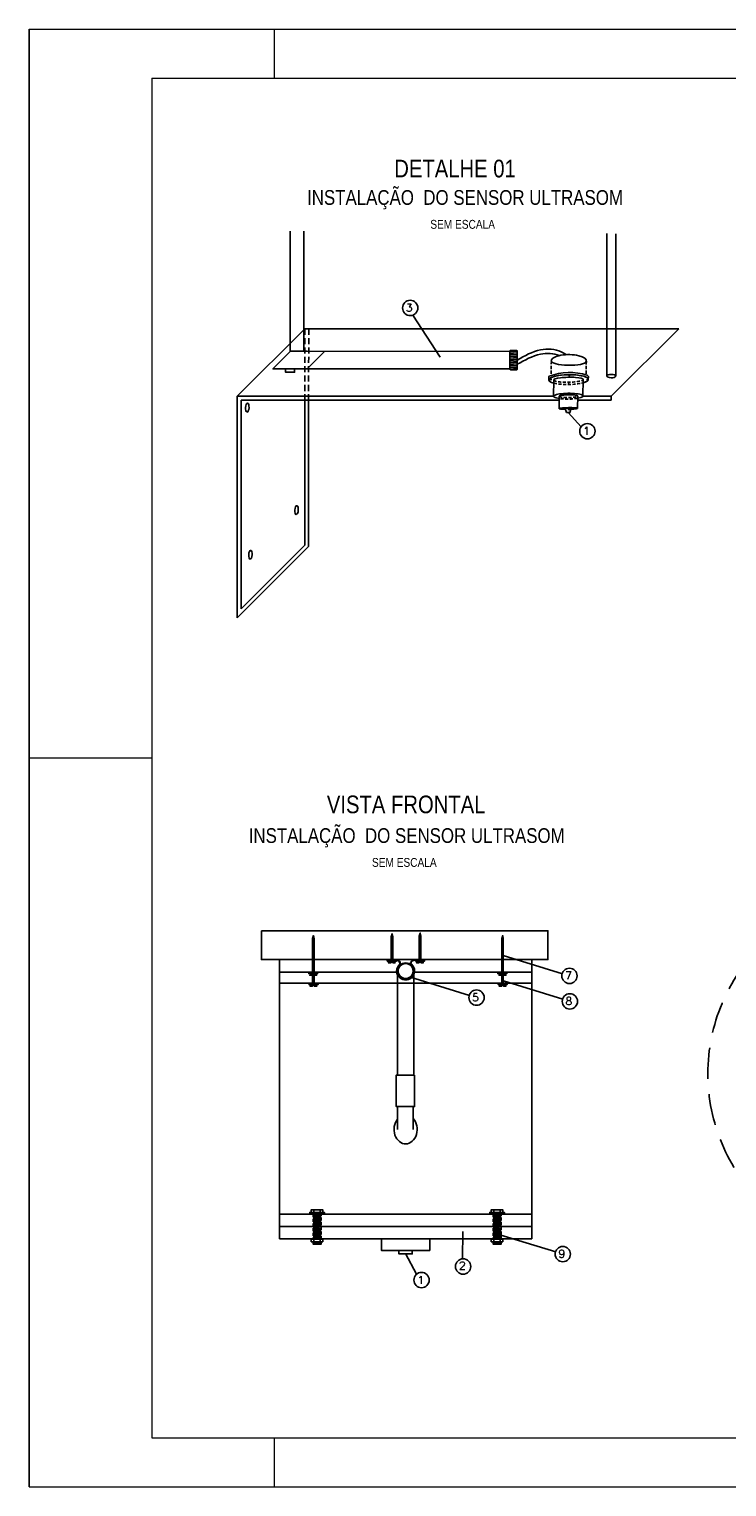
# Model space of a CAD drawing. Header units: millimetres. Extents: x 231 to 651, y 33 to 330.
# Tile 1 of 3: x 231 to 373, y 33 to 330. Entities that reach past the tile are written whole.
import ezdxf

# ---------------------------------------------------------------- set-up
doc = ezdxf.new("R2010")
doc.units = ezdxf.units.MM
for name, pattern in [('DASHED2', [9.525, 6.35, -3.175]), ('HIDDEN', [9.525, 6.35, -3.175]), ('JIS_02_1.2', [2.5, 1.25, -1.25])]:
    doc.linetypes.add(name, pattern=pattern)
for name, color, linetype in [('bucha', 7, 'Continuous'), ('calha', 7, 'JIS_02_1.2'), ('DUTO', 8, 'Continuous'), ('EPTOS200', 8, 'Continuous'), ('M_EXT_02', 2, 'Continuous'), ('sensor', 8, 'Continuous'), ('TEXTO PROJ', 2, 'Continuous')]:
    doc.layers.add(name, color=color, linetype=linetype)
doc.layers.add('PADRÃO', color=7, linetype='Continuous', lineweight=9)
doc.styles.add('ARIAL', font='ARIALN.TTF')
doc.styles.add('ROMANS', font='ROMANS.SHX')
pattern_1 = [(3, (-305.76057, -163.69673), (-0.01329333, 0.25365181), [])]
pattern_2 = [(3, (-342.42526, -163.69673), (-0.01329333, 0.25365181), [])]
pattern_3 = [(45, (-382.97378, -163.69673), (-0.179605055, 0.179605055), [])]
pattern_4 = [(45, (-344.44498, -163.69673), (-0.179605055, 0.179605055), [])]

msp = doc.modelspace()

# ---------------------------------------------------------------- hatches: boundary and pattern name
h = msp.add_hatch()
h.set_pattern_fill('ANSI31', color=256, scale=0.08, style=0)
h.set_pattern_definition(pattern_3)
h.paths.add_polyline_path([(288.96, 145.11), (288.83, 145.76), (288.64, 145.15), (288.64, 140.89), (288.96, 140.89)])
h = msp.add_hatch()
h.set_pattern_fill('ANSI31', color=256, scale=0.08, style=0)
h.set_pattern_definition([(45, (-969.58612, -423.62496), (-0.179605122, 0.179605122), [])])
h.paths.add_polyline_path([(304.96, 145.51), (304.83, 146.16), (304.64, 145.55), (304.64, 141.97), (304.96, 141.97)])
h = msp.add_hatch()
h.set_pattern_fill('ANSI31', color=256, scale=0.08, style=0)
h.set_pattern_definition([(45, (-963.85603, -423.49048), (-0.179605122, 0.179605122), [])])
h.paths.add_polyline_path([(310.69, 145.65), (310.56, 146.29), (310.37, 145.68), (310.37, 142.1), (310.69, 142.1)])
h = msp.add_hatch()
h.set_pattern_fill('ANSI31', color=256, scale=0.08, style=0)
h.set_pattern_definition(pattern_4)
h.paths.add_polyline_path([(327.49, 145.11), (327.36, 145.76), (327.16, 145.15), (327.16, 140.89), (327.49, 140.89)])
h = msp.add_hatch()
h.set_pattern_fill('ANSI31', color=256, scale=0.08, style=0)
h.set_pattern_definition(pattern_3)
h.paths.add_polyline_path([(288.96, 140.89), (288.64, 140.89), (288.64, 139.86), (288.96, 139.86)])
h = msp.add_hatch()
h.set_pattern_fill('ANSI31', color=256, scale=0.08, style=0)
h.set_pattern_definition(pattern_4)
h.paths.add_polyline_path([(327.49, 140.89), (327.16, 140.89), (327.16, 139.86), (327.49, 139.86)])
at = {"linetype": 'HIDDEN', "ltscale": 0.1}
h = msp.add_hatch(dxfattribs=at)
h.set_pattern_fill('ANSI31', color=256, scale=0.08, angle=318, style=0)
h.set_pattern_definition([(3, (-342.42526, -161.19256), (-0.01329333, 0.25365181), [])])
h.paths.add_polyline_path([(290.38, 88.92), (288.78, 88.92), (288.78, 86.41), (290.38, 86.41)])
h = msp.add_hatch(dxfattribs=at)
h.set_pattern_fill('ANSI31', color=256, scale=0.08, angle=318, style=0)
h.set_pattern_definition(pattern_2)
h.paths.add_polyline_path([(290.38, 86.41), (288.78, 86.41), (288.78, 83.91), (290.38, 83.91)])
h = msp.add_hatch(dxfattribs=at)
h.set_pattern_fill('ANSI31', color=256, scale=0.08, angle=318, style=0)
h.set_pattern_definition([(3, (-305.76057, -161.19256), (-0.01329333, 0.25365181), [])])
h.paths.add_polyline_path([(327.04, 88.92), (325.45, 88.92), (325.45, 86.41), (327.04, 86.41)])
h = msp.add_hatch(dxfattribs=at)
h.set_pattern_fill('ANSI31', color=256, scale=0.08, angle=318, style=0)
h.set_pattern_definition(pattern_1)
h.paths.add_polyline_path([(327.04, 86.41), (325.45, 86.41), (325.45, 83.91), (327.04, 83.91)])
h = msp.add_hatch()
h.set_pattern_fill('ANSI31', color=256, scale=0.08, angle=318, style=0)
h.set_pattern_definition(pattern_2)
h.paths.add_polyline_path([(290.38, 83.38), (288.78, 83.38), (288.78, 82.89), (290.38, 82.89)])
h = msp.add_hatch()
h.set_pattern_fill('ANSI31', color=256, scale=0.08, angle=318, style=0)
h.set_pattern_definition(pattern_1)
h.paths.add_polyline_path([(327.05, 83.38), (325.45, 83.38), (325.45, 82.89), (327.05, 82.89)])
at = {"layer": 'DUTO'}
h = msp.add_hatch(dxfattribs=at)
h.set_pattern_fill('ANSI31', color=256, scale=0.007146, style=0)
h.set_pattern_definition([(45, (300.826727, 134.98776), (-0.0160426, 0.0160426), [])])
h.paths.add_polyline_path([(309.26, 138.55, 1), (305.93, 138.55, 1)])
h.paths.add_polyline_path([(309.11, 138.55, 1), (306.07, 138.55, 1)], flags=16)
at = {"layer": 'sensor', "linetype": 'Continuous'}
for points in [[(337.15, 259.05, 1), (337.28, 259.05, 1)], [(340.88, 259.9, 1), (341, 259.9, 1)], [(344.53, 259.08, 1), (344.66, 259.08, 1)], [(340.74, 258.21, 1), (340.87, 258.21, 1)]]:
    msp.add_hatch(color=256, dxfattribs=at).paths.add_polyline_path(points)

# ---------------------------------------------------------------- linework, layer by layer
for points in [[(278.23, 146.76), (336.56, 146.76), (336.56, 140.9), (278.23, 140.9)], [(281.91, 140.9), (333.27, 140.9), (333.27, 84), (281.91, 84)], [(303.85, 140.53), (303.85, 140.76), (305.68, 140.76), (305.68, 140.53)], [(309.58, 140.55), (309.58, 140.77), (311.41, 140.77), (311.41, 140.55)], [(287.85, 138.01), (287.85, 138.34), (289.67, 138.34), (289.67, 138.01)], [(326.38, 138.01), (326.38, 138.34), (328.2, 138.34), (328.2, 138.01)], [(289.75, 135.78), (289.75, 136.11), (287.92, 136.11), (287.92, 135.78)], [(287.92, 135.78), (287.92, 136.11), (289.75, 136.11), (289.75, 135.78)], [(328.27, 135.78), (328.27, 136.11), (326.45, 136.11), (326.45, 135.78)], [(326.45, 135.78), (326.45, 136.11), (328.27, 136.11), (328.27, 135.78)], [(291.05, 89.04), (291.05, 89.38), (288.05, 89.38), (288.05, 89.04)], [(288.05, 89.04), (288.05, 89.38), (291.05, 89.38), (291.05, 89.04)], [(288.38, 89.38), (290.72, 89.38), (290.72, 89.91), (288.38, 89.91)], [(327.72, 89.04), (327.72, 89.38), (324.72, 89.38), (324.72, 89.04)], [(324.72, 89.04), (324.72, 89.38), (327.72, 89.38), (327.72, 89.04)], [(325.04, 89.38), (327.39, 89.38), (327.39, 89.91), (325.04, 89.91)], [(288.38, 83.38), (290.72, 83.38), (290.72, 83.91), (288.38, 83.91)], [(288.78, 83.38), (290.38, 83.38), (290.38, 82.89), (288.78, 82.89)], [(302.67, 84), (312.51, 84), (312.51, 81.64), (302.67, 81.64)], [(325.04, 83.38), (327.39, 83.38), (327.39, 83.91), (325.04, 83.91)], [(325.45, 83.38), (327.05, 83.38), (327.05, 82.89), (325.45, 82.89)], [(306.23, 81.64), (308.95, 81.64), (308.95, 80.92), (306.23, 80.92)]]:
    msp.add_lwpolyline(points, close=True)
for points in [[(288.64, 138.34), (288.64, 138.34), (288.64, 145.15), (288.83, 145.76), (288.96, 145.11), (288.96, 138.32)], [(304.64, 140.9), (304.64, 140.9), (304.64, 145.55), (304.83, 146.16), (304.96, 145.51), (304.96, 140.9)], [(310.37, 140.9), (310.37, 140.9), (310.37, 145.68), (310.56, 146.29), (310.69, 145.65), (310.69, 140.88)], [(327.16, 138.34), (327.16, 138.34), (327.16, 145.15), (327.36, 145.76), (327.49, 145.11), (327.49, 138.32)], [(288.64, 140.87), (288.96, 140.87)], [(288.96, 139.86), (288.64, 139.86)], [(303.82, 140.8), (303.82, 140.88)], [(303.85, 140.65), (305.68, 140.65)], [(305.1, 140.53), (305.49, 140.23), (304.97, 140.23), (304.97, 140.39), (304.62, 140.39), (304.62, 140.23), (304.06, 140.23), (304.47, 140.53)], [(304.96, 141.97), (304.64, 141.97)], [(309.58, 140.66), (311.41, 140.66)], [(310.83, 140.55), (311.22, 140.24), (310.7, 140.24), (310.7, 140.4), (310.35, 140.4), (310.35, 140.24), (309.79, 140.24), (310.2, 140.55)], [(310.69, 142.1), (310.37, 142.1)], [(311.44, 140.79), (311.44, 140.87)], [(327.49, 139.86), (327.16, 139.86)], [(327.17, 140.87), (327.49, 140.87)], [(305.94, 138.34), (281.91, 138.34)], [(287.85, 138.19), (289.67, 138.19)], [(289.1, 138.01), (289.49, 137.7), (288.97, 137.7), (288.97, 137.86), (288.61, 137.86), (288.61, 137.7), (288.06, 137.7), (288.47, 138.01)], [(288.64, 137.69), (288.64, 136.09)], [(288.96, 136.11), (288.96, 136.11), (288.96, 137.68)], [(333.27, 138.34), (309.24, 138.34)], [(326.38, 138.19), (328.2, 138.19)], [(327.63, 138.01), (328.02, 137.7), (327.49, 137.7), (327.49, 137.86), (327.14, 137.86), (327.14, 137.7), (326.59, 137.7), (326.99, 138.01)], [(327.17, 137.69), (327.17, 136.09)], [(327.49, 136.11), (327.49, 136.11), (327.49, 137.68)], [(333.27, 136.11), (281.91, 136.11)], [(287.92, 135.96), (289.75, 135.96)], [(288.5, 135.78), (288.11, 135.47), (288.63, 135.47), (288.63, 135.63), (288.98, 135.63), (288.98, 135.47), (289.53, 135.47), (289.13, 135.78)], [(326.45, 135.96), (328.27, 135.96)], [(327.02, 135.78), (326.64, 135.47), (327.16, 135.47), (327.16, 135.63), (327.51, 135.63), (327.51, 135.47), (328.06, 135.47), (327.66, 135.78)], [(288.05, 89.23), (291.05, 89.23)], [(288.89, 89.38), (288.89, 89.91)], [(290.21, 89.38), (290.21, 89.91)], [(324.72, 89.23), (327.72, 89.23)], [(325.56, 89.38), (325.56, 89.91)], [(326.87, 89.38), (326.87, 89.91)], [(333.27, 89.04), (281.91, 89.04)], [(333.27, 86.51), (281.91, 86.51)], [(288.89, 83.38), (288.89, 83.91)], [(290.21, 83.38), (290.21, 83.91)], [(325.56, 83.38), (325.56, 83.91)], [(326.87, 83.38), (326.87, 83.91)]]:
    msp.add_lwpolyline(points)
for points in [[(311.44, 140.87), (309.52, 140.87, 0.1899), (308.82, 140.55), (308.69, 140.39, 0.411739), (308.72, 139.88, -0.472363), (308.64, 137.16, -0.132737), (307.66, 136.83, -0.156593), (306.52, 137.16, -0.472363), (306.45, 139.88, 0.196138), (306.48, 140.39), (306.34, 140.55, 0.1899), (305.65, 140.87), (303.82, 140.88)], [(311.44, 140.79), (309.52, 140.79, 0.188573), (308.88, 140.5), (308.75, 140.34, 0.424196), (308.78, 139.94, -0.471646), (308.69, 137.1, -0.133285), (307.67, 136.75, -0.157142), (306.48, 137.1, -0.471626), (306.39, 139.94, 0.284118), (306.37, 140.39), (306.22, 140.56, 0.164209), (305.65, 140.79), (303.82, 140.8)]]:
    msp.add_lwpolyline(points, format="xyb")
at = {"linetype": 'HIDDEN', "ltscale": 0.1}
for points in [[(288.78, 89.04), (288.78, 83.91), (290.38, 83.91), (290.38, 89.04), (288.78, 89.04)], [(325.45, 89.04), (325.45, 83.91), (327.04, 83.91), (327.04, 89.04), (325.45, 89.04)]]:
    msp.add_lwpolyline(points, dxfattribs=at)
msp.add_ellipse((307.59, 106.29), major_axis=(0, -2.96), ratio=0.793282, start_param=3.920658, end_param=8.696771)
at = {"color": 3, "linetype": 'Continuous'}
msp.add_open_spline([(330.19, 264.17), (330.18, 264.16), (330.16, 264.16), (330.15, 264.15)], degree=3, dxfattribs=at)
at = {"layer": 'bucha'}
msp.add_lwpolyline([(328.99, 265), (330.13, 265, -0.342243), (330.34, 264.85), (330.34, 261.22, -0.414214), (330.14, 261.02), (329.04, 261.02, -0.414214), (328.84, 261.22), (328.84, 264.85, -0.345497)], format="xyb", close=True, dxfattribs=at)
for points in [[(328.84, 264.71), (330.34, 264.82)], [(328.84, 264.39), (330.34, 264.5)], [(328.84, 264.07), (330.34, 264.18)], [(328.84, 263.75), (330.34, 263.86)], [(328.84, 263.43), (330.34, 263.54)], [(328.84, 263.11), (330.34, 263.22)], [(328.84, 262.79), (330.34, 262.9)], [(328.84, 262.47), (330.34, 262.58)], [(328.84, 262.15), (330.34, 262.26)], [(328.84, 261.83), (330.34, 261.94)], [(328.84, 261.51), (330.34, 261.62)], [(328.84, 261.19), (330.34, 261.3)]]:
    msp.add_lwpolyline(points, dxfattribs=at)
msp.add_lwpolyline([(309.43, 117.33), (309.42, 110.94), (305.68, 110.94), (305.68, 117.34)], close=True, dxfattribs=at)
at = {"layer": 'calha', "color": 7, "linetype": 'HIDDEN', "ltscale": 0.2}
for p, q in [((287.06, 269.43), (287.05, 255.65)), ((287.85, 269.43), (287.84, 255.65))]:
    msp.add_line(p, q, dxfattribs=at)
at = {"layer": 'calha', "color": 7, "linetype": 'ByBlock'}
for p, q in [((287.05, 255.65), (287.04, 225.35)), ((287.84, 255.65), (287.83, 225.03)), ((274.07, 254.86), (274.07, 212.38))]:
    msp.add_line(p, q, dxfattribs=at)
for points in [[(348.57, 259.81), (348.57, 288.84)], [(350.38, 259.73), (350.38, 288.76)], [(273.28, 255.65), (287.06, 269.43)], [(363.23, 269.43), (287.06, 269.43)], [(349.45, 255.65), (363.23, 269.43)], [(273.28, 210.48), (273.28, 255.65)], [(337.72, 255.65), (273.28, 255.65)], [(349.45, 255.65), (343.71, 255.65)], [(349.45, 255.65), (349.45, 254.86)], [(338.87, 254.86), (274.07, 254.86)], [(349.45, 254.86), (342.65, 254.86)], [(273.28, 210.48), (287.83, 225.03)], [(274.07, 212.38), (287.04, 225.35)]]:
    msp.add_lwpolyline(points, dxfattribs=at)
for centre, major_axis in [((349.47, 259.77), (-0.906, 0.038)), ((275.34, 253.35), (-0.061, -0.905)), ((285.38, 232.46), (-0.061, -0.905)), ((275.99, 223.36), (-0.061, -0.905))]:
    msp.add_ellipse(centre, major_axis=major_axis, ratio=0.391596, dxfattribs=at)
at = {"layer": 'DUTO'}
for points in [[(284.07, 264.79), (284.07, 289.27)], [(286.87, 264.83), (286.87, 289.31)], [(287.57, 264.82), (328.84, 264.8)], [(287.57, 261.23), (328.84, 261.23)], [(305.92, 138.55), (305.92, 117.34)], [(309.26, 138.55), (309.26, 117.33)], [(305.94, 110.93), (305.94, 106.28)], [(309.16, 110.94), (309.16, 106.28)]]:
    msp.add_lwpolyline(points, dxfattribs=at)
for radius in [1.66, 1.66, 1.52]:
    msp.add_circle((307.59, 138.55), radius, dxfattribs=at)
for points, knots in [([(330.34, 263.04), (331.85, 263.91), (334.6, 265.49), (338.42, 265.27), (339.95, 264.34), (340.26, 264.14)], [0, 0, 0, 0, 5.138745, 9.416402, 10.520452, 10.520452, 10.520452, 10.520452]), ([(330.34, 262.17), (331.85, 263.03), (334.49, 264.55), (337.74, 264.43), (338.95, 263.96)], [0, 0, 0, 0, 5.138745, 9.032036, 9.032036, 9.032036, 9.032036])]:
    msp.add_open_spline(points, degree=3, knots=knots, dxfattribs=at)
at = {"layer": 'EPTOS200', "linetype": 'Continuous'}
for points in [[(284.07, 264.79), (284.07, 264.79), (284.07, 264.79), (284.07, 264.79), (280.57, 261.23), (287.57, 261.23)], [(287.57, 264.82), (287.57, 264.82), (284.07, 264.82)], [(291.06, 264.8), (291.06, 264.8), (291.06, 264.8), (291.06, 264.8), (287.56, 261.23), (287.56, 261.23)]]:
    msp.add_lwpolyline(points, dxfattribs=at)
msp.add_lwpolyline([(283.16, 261.23), (284.97, 261.23), (284.97, 260.56), (283.16, 260.56)], close=True, dxfattribs=at)
at = {"layer": 'M_EXT_02', "linetype": 'HIDDEN'}
msp.add_circle((405.86, 117.64), 36.71, dxfattribs=at)
at = {"layer": 'PADRÃO', "color": 2}
for p, q in [((230.92, 330.46), (230.92, 33.46)), ((230.92, 330.46), (650.92, 330.46)), ((230.92, 33.46), (230.92, 330.46)), ((280.92, 320.46), (280.92, 330.46)), ((280.92, 320.46), (280.92, 330.46)), ((230.92, 181.96), (255.92, 181.96)), ((230.92, 181.96), (255.92, 181.96)), ((280.92, 33.46), (280.92, 43.46)), ((230.92, 33.46), (650.92, 33.46))]:
    msp.add_line(p, q, dxfattribs=at)
at = {"layer": 'PADRÃO', "color": 1}
for p, q in [((255.92, 320.46), (255.92, 43.46)), ((255.92, 320.46), (640.92, 320.46)), ((255.92, 43.46), (640.92, 43.46))]:
    msp.add_line(p, q, dxfattribs=at)
at = {"layer": 'sensor', "linetype": 'Continuous'}
msp.add_line((340.09, 253.16), (340.35, 252.33), dxfattribs=at)
at = {"layer": 'sensor', "linetype": 'DASHED2', "ltscale": 0.1}
for points in [[(337.28, 262.8), (337.24, 260.02)], [(344.4, 262.79), (344.36, 260.01)]]:
    msp.add_lwpolyline(points, dxfattribs=at)
at = {"layer": 'sensor', "linetype": 'Continuous'}
for points in [[(336.76, 258.99), (336.77, 259.66)], [(337.77, 258.99), (337.71, 255.62)], [(343.78, 259.08), (343.72, 255.71)], [(344.8, 259.1), (344.82, 259.7)], [(338.84, 253.14), (338.88, 255.66)], [(342.67, 255.71), (342.62, 253.2)], [(341.31, 253.2), (341.04, 252.32), (340.35, 252.33)]]:
    msp.add_lwpolyline(points, dxfattribs=at)
for points in [[(336.82, 259.75, 0.273217), (336.77, 259.65, 1.837916)], [(344.82, 259.7, 0.233398), (344.6, 259.94, 2.190563)], [(341.31, 253.2, 0.07686), (340.09, 253.16, -6.123812)]]:
    msp.add_lwpolyline(points, format="xyb", dxfattribs=at)
at = {"layer": 'sensor', "linetype": 'DASHED2', "ltscale": 0.1}
msp.add_lwpolyline([(343.77, 258.4, -0.102177), (337.76, 258.33, -58.206135)], format="xyb", dxfattribs=at)
at = {"layer": 'sensor', "linetype": 'Continuous'}
for centre in [(337.21, 259.05), (340.94, 259.9), (344.6, 259.08), (340.81, 258.21)]:
    msp.add_circle(centre, 0.0624, dxfattribs=at)
msp.add_arc((340.99, 248.61), 11.89, 72.3176, 110.5159, dxfattribs=at)
at = {"layer": 'sensor', "linetype": 'Continuous', "extrusion": (0, 0, -1)}
for centre, major_axis, ratio, start_param, end_param in [((340.83, 262.85), (-3.56, 0.06), 0.248995, 3.222713, 6.283143), ((340.83, 262.85), (-3.57, 0.01), 0.365182, 0.036838, 3.233673), ((340.78, 259.04), (-4.02, -0.06), 0.252074, -0.717493, 3.878583), ((340.78, 259.04), (-4.02, -0.06), 0.252074, -0.717493, 3.769912), ((340.72, 255.67), (-3, -0.04), 0.196397, -0.906346, 4.012987), ((340.73, 253.17), (-1.89, -0.03), 0.095724, -1.258186, 4.447832)]:
    msp.add_ellipse(centre, major_axis=major_axis, ratio=ratio, start_param=start_param, end_param=end_param, dxfattribs=at)
at = {"layer": 'sensor', "linetype": 'Continuous'}
for centre, major_axis, ratio, start_param, end_param in [((340.77, 259.02), (-3.01, -0.06), 0.168762, 3.132757, 6.363155), ((340.77, 255.68), (-1.89, -0.03), 0.143691, 3.129242, 6.282783)]:
    msp.add_ellipse(centre, major_axis=major_axis, ratio=ratio, start_param=start_param, end_param=end_param, dxfattribs=at)
at = {"layer": 'sensor', "linetype": 'DASHED2', "ltscale": 0.1}
for centre, major_axis, ratio, start_param, end_param in [((340.77, 259.02), (-3.01, -0.06), 0.168762, 0.07997, 3.12875), ((340.77, 255.68), (-1.89, -0.03), 0.143691, -0.000206, 3.129242)]:
    msp.add_ellipse(centre, major_axis=major_axis, ratio=ratio, start_param=start_param, end_param=end_param, dxfattribs=at)
at = {"layer": 'sensor', "linetype": 'DASHED2', "ltscale": 0.1, "extrusion": (0, 0, -1)}
for centre, major_axis, ratio, start_param, end_param in [((340.72, 255.67), (-3, -0.04), 0.196397, 4.028508, 5.343816), ((340.73, 253.17), (-1.89, -0.03), 0.095724, 4.44395, 5.024999)]:
    msp.add_ellipse(centre, major_axis=major_axis, ratio=ratio, start_param=start_param, end_param=end_param, dxfattribs=at)
at = {"layer": 'TEXTO PROJ', "color": 2}
for p, q in [((314.62, 263.63), (309.03, 272.18)), ((343.34, 249.44), (340.7, 252.32)), ((327.49, 141.72), (339.56, 138)), ((308.56, 137.28), (320.63, 133.56)), ((327.56, 136.52), (339.63, 132.81)), ((319.23, 85.46), (319.2, 79.9)), ((326.12, 85.03), (338.2, 81.31))]:
    msp.add_line(p, q, dxfattribs=at)
msp.add_lwpolyline([(309.82, 76.78), (307.57, 80.97)], dxfattribs=at)
for centre in [(308.53, 273.65), (344.61, 248.54), (340.97, 137.57), (322.04, 133.13), (341.04, 132.37), (339.6, 80.88), (319.3, 78.35), (310.83, 75.59)]:
    msp.add_circle(centre, 1.56, dxfattribs=at)

# ---------------------------------------------------------------- texts
for s, height, style, p in [('DETALHE 01', 3.6, 'ARIAL', (305.28, 300.25)), ('INSTALAÇÃO  DO SENSOR ULTRASOM', 3, 'ARIAL', (287.52, 294.66)), ('SEM ESCALA', 1.8, 'ARIAL', (312.62, 289.79)), ('3', 1.6, 'ROMANS', (307.65, 272.91)), ('1', 1.6, 'ROMANS', (343.74, 247.8)), ('VISTA FRONTAL', 3.6, 'ARIAL', (291.55, 170.7)), ('INSTALAÇÃO  DO SENSOR ULTRASOM', 3, 'ARIAL', (275.64, 164.65)), ('SEM ESCALA', 1.8, 'ARIAL', (300.74, 159.78)), ('7', 1.6, 'ROMANS', (340.09, 136.83)), ('5', 1.6, 'ROMANS', (321.16, 132.39)), ('8', 1.6, 'ROMANS', (340.16, 131.63)), ('9', 1.6, 'ROMANS', (338.72, 80.14)), ('2', 1.6, 'ROMANS', (318.46, 77.71)), ('1', 1.6, 'ROMANS', (310.01, 74.79))]:
    msp.add_text(s, height=height, dxfattribs=dict(at, style=style)).set_placement(p)

doc.saveas('drawing.dxf')
